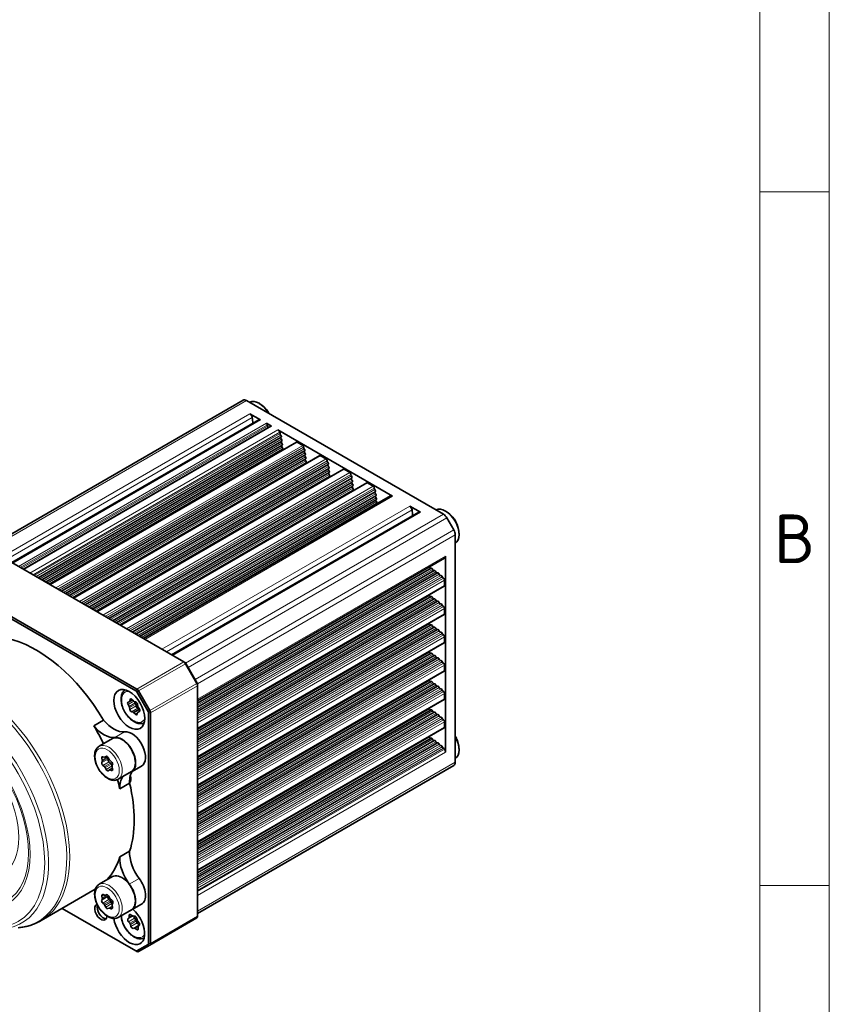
# Model space of a CAD drawing. Header units: millimetres. Extents: x 10 to 1178, y 10 to 830.
# Tile 32 of 33: x 1061 to 1178, y 603 to 745. Entities that reach past the tile are written whole.
import ezdxf

# ---------------------------------------------------------------- set-up
doc = ezdxf.new("R2010")
doc.units = ezdxf.units.MM
doc.header["$LTSCALE"] = 2
for name, color, linetype, lineweight in [('Rahmen (ISO)', 7, 'Continuous', 70), ('Sichtbar (ISO)', 7, 'Continuous', 35), ('Sichtbar schmal (ISO)', 7, 'Continuous', 18)]:
    doc.layers.add(name, color=color, linetype=linetype, lineweight=lineweight)
doc.styles.add('Notiztext (ISO)', font='isocpeur.ttf')

# ---------------------------------------------------------------- blocks, each defined once
blk = doc.blocks.new('Ränder Basler-A2')
at = {"layer": 'Rahmen (ISO)', "color": 7, "lineweight": 18}
blk.add_line((589, 5), (589, 415), dxfattribs=at)
at = {"layer": 'Rahmen (ISO)', "lineweight": 18}
for p, q in [((584, 410), (584, 10)), ((584, 360), (589, 360)), ((584, 310), (589, 310))]:
    blk.add_line(p, q, dxfattribs=at)
at = {"layer": 'Rahmen (ISO)', "insert": (586.5, 335), "char_height": 3.5, "attachment_point": 5, "style": 'Notiztext (ISO)'}
blk.add_mtext('\\fISOCPEUR|b0|i0;B', dxfattribs=at)

msp = doc.modelspace()

# ---------------------------------------------------------------- linework, layer by layer
at = {"layer": 'Sichtbar (ISO)'}
for p, q in [((1093.42979771, 689.98171646), (1056.39817176, 668.60149725)), ((1093.92979771, 689.93218763), (1122.3353893, 673.53221168)), ((1060.07712414, 666.5701425), (1095.71781854, 687.14730701)), ((1094.41726028, 688.01775782), (1095.96781854, 687.1225426)), ((1061.74112822, 665.6094293), (1097.44395466, 686.22246575)), ((1096.80092214, 686.64155001), (1097.54395466, 686.21255999)), ((1098.43811945, 685.6963137), (1114.99864044, 676.13509245)), ((1063.86709241, 664.3820033), (1098.92653144, 684.62357987)), ((1064.41196084, 664.06742337), (1099.00991282, 684.04256026)), ((1064.93945083, 663.76287688), (1099.07266042, 683.46969463)), ((1065.44851578, 663.46896809), (1099.11464974, 682.90611959)), ((1101.1199635, 683.93682174), (1065.55855843, 663.40543494)), ((1101.2199635, 683.92691597), (1102.03445874, 683.45666693)), ((1067.26120496, 662.42241151), (1102.32064399, 682.66398807)), ((1067.80607339, 662.10783157), (1102.40402537, 682.08296847)), ((1068.33356338, 661.80328509), (1102.46677297, 681.51010283)), ((1104.51407605, 681.97722994), (1068.95267098, 661.44584315)), ((1104.61407605, 681.96732418), (1105.42857128, 681.49707514)), ((1070.65531751, 660.46281972), (1105.71475654, 680.70439628)), ((1071.20018594, 660.14823978), (1105.79813792, 680.12337667)), ((1107.9081886, 680.01763815), (1072.34678353, 659.48625135)), ((1108.0081886, 680.00773238), (1108.82268383, 679.53748334)), ((1071.72767593, 659.84369329), (1105.86088552, 679.55051104)), ((1072.23674088, 659.5497845), (1105.90287484, 678.98693601)), ((1074.04943006, 658.50322792), (1109.10886909, 678.74480449)), ((1074.59429849, 658.18864799), (1109.19225047, 678.16378488)), ((1075.12178848, 657.8841015), (1109.25499807, 677.59091924)), ((1111.30230115, 678.05804635), (1075.74089608, 657.52665956)), ((1111.40230115, 678.04814059), (1112.21679638, 677.57789155)), ((1077.44354261, 656.54363613), (1112.50298164, 676.78521269)), ((1077.98841104, 656.22905619), (1112.58636302, 676.20419308)), ((1078.51590103, 655.9245097), (1112.64911062, 675.63132745)), ((1079.07865672, 655.59960256), (1114.69864044, 676.16480975)), ((1079.02496598, 655.63060092), (1112.69109994, 675.06775242)), ((1117.46894135, 674.70886356), (1119.01949961, 673.81364833)), ((1118.76949961, 673.83841274), (1083.12880521, 653.26124823)), ((1123.8353893, 671.27233943), (1122.8353893, 673.00439023)), ((1124.04249608, 670.575416), (1124.04249608, 637.7754641)), ((1057.07983746, 668.30062678), (1084.89946404, 652.23895788)), ((1122.50401845, 667.21559559), (1086.88438829, 646.65059252)), ((1122.62828252, 667.49026185), (1122.62828252, 639.22762503)), ((1120.55395998, 665.75380694), (1086.88438829, 646.31467066)), ((1078.11123895, 648.31977429), (1050.29161236, 664.38144319)), ((1121.01971453, 665.42170583), (1086.88438829, 645.71366603)), ((1121.48256974, 665.06739157), (1086.88438829, 645.0921222)), ((1050.150191, 664.13649421), (1077.96981759, 648.07482532)), ((1086.88438829, 642.63084295), (1122.44543981, 663.16202562)), ((1122.48686116, 664.0400194), (1122.48686116, 663.25358105)), ((1120.55395998, 661.67132409), (1086.88438829, 642.23218781)), ((1121.01971453, 661.33922298), (1086.88438829, 641.63118318)), ((1121.48256974, 660.98490872), (1086.88438829, 641.00963935)), ((1086.88438829, 638.54836011), (1122.44543981, 659.07954277)), ((1122.48686116, 659.95753655), (1122.48686116, 659.1710982)), ((1120.55395998, 657.58884124), (1086.88438829, 638.14970496)), ((1121.01971453, 657.25674013), (1086.88438829, 637.54870033)), ((1121.48256974, 656.90242587), (1086.88438829, 636.9271565)), ((1122.48686116, 655.8750537), (1122.48686116, 655.08861535)), ((1086.88438829, 634.46587726), (1122.44543981, 654.99705993)), ((1120.55395998, 653.50635839), (1086.88438829, 634.06722211)), ((1121.01971453, 653.17425728), (1086.88438829, 633.46621748)), ((1084.89946404, 652.23895788), (1085.0408854, 652.15730822)), ((1085.14946404, 651.97504715), (1086.78083489, 649.14942996)), ((1086.82225625, 649.17334459), (1085.1908854, 651.99896179)), ((1121.48256974, 652.81994303), (1086.88438829, 632.84467365)), ((1122.48686116, 651.79257085), (1122.48686116, 651.0061325)), ((1086.88438829, 630.38339441), (1122.44543981, 650.91457708)), ((1120.55395998, 649.42387554), (1086.88438829, 629.98473926)), ((1121.01971453, 649.09177443), (1086.88438829, 629.38373463)), ((1086.88438829, 648.80096824), (1086.88438829, 648.96426756)), ((1086.88438829, 648.80096824), (1086.88438829, 615.58116273)), ((1121.48256974, 648.73746018), (1086.88438829, 628.7621908)), ((1078.11981759, 647.91647888), (1079.75118844, 645.09086168)), ((1079.9926098, 645.23024637), (1078.36123895, 648.05586357)), ((1122.48686116, 647.710088), (1122.48686116, 646.92364965)), ((1076.99463798, 645.82571798), (1076.84043691, 646.08348124)), ((1076.85055914, 646.44361809), (1077.01377016, 646.50641818)), ((1077.02797668, 646.51319573), (1077.46564723, 646.76588494)), ((1077.08428165, 646.59687548), (1077.13373255, 646.80689367)), ((1077.41327936, 646.81836548), (1077.61265737, 646.61855852)), ((1077.74628846, 646.53647865), (1077.94994042, 646.48873358)), ((1077.89266359, 646.34419331), (1077.7827465, 646.52793127)), ((1077.99195019, 645.90904908), (1077.95578319, 646.17165613)), ((1078.219365, 646.14006853), (1078.255532, 645.87746148)), ((1086.88438829, 626.30091156), (1122.44543981, 646.83209423)), ((1077.09392458, 645.39057375), (1077.05775758, 645.6531808)), ((1077.56700112, 644.99416364), (1077.36334916, 645.04190871)), ((1077.90001023, 644.71227681), (1077.70063221, 644.91208376)), ((1078.22900793, 644.9337668), (1078.17955703, 644.72374861)), ((1078.4285687, 645.52118635), (1078.26137477, 645.56038404)), ((1078.28531291, 645.01744656), (1078.52715254, 645.15707273)), ((1078.46273044, 645.08702419), (1078.29951942, 645.02422411)), ((1078.31865161, 645.70492431), (1078.47285267, 645.44716104)), ((1079.81332047, 644.88178466), (1079.81332047, 611.66197914)), ((1080.09616319, 611.66197914), (1080.09616319, 644.88178466)), ((1120.55395998, 645.34139269), (1086.88438829, 625.90225641)), ((1121.01971453, 645.00929158), (1086.88438829, 625.30125178)), ((1121.48256974, 644.65497733), (1086.88438829, 624.67970795)), ((1071.90458274, 643.05165915), (1073.3187963, 643.86815574)), ((1122.48686116, 643.62760515), (1122.48686116, 642.8411668)), ((1086.88438829, 622.21842871), (1122.44543981, 642.74961138)), ((1072.67901084, 640.09263394), (1074.58819915, 641.19490433)), ((1120.55395998, 641.25890984), (1086.88438829, 621.81977356)), ((1121.01971453, 640.92680873), (1086.88438829, 621.21876893)), ((1121.48256974, 640.57249448), (1086.88438829, 620.5972251)), ((1073.1267167, 638.07867992), (1073.05976937, 638.35014007)), ((1073.05976937, 637.73014131), (1073.1267167, 637.92429735)), ((1073.21832455, 638.57570856), (1073.42640429, 638.50503039)), ((1073.42640429, 637.15189745), (1073.21832455, 637.32148906)), ((1073.53363603, 638.50983412), (1073.7533432, 638.63668212)), ((1073.54219122, 638.51537206), (1073.68332362, 638.61724061)), ((1073.95779498, 638.24861664), (1074.01338905, 638.40984675)), ((1074.00043399, 638.43415685), (1074.1415664, 638.16932264)), ((1074.3244299, 637.67037278), (1074.11635016, 637.83996439)), ((1074.25735333, 638.02528174), (1074.46543307, 637.85569013)), ((1074.56839418, 637.28580777), (1074.44021683, 637.52633188)), ((1074.62398825, 637.44703788), (1074.55704092, 637.25288184)), ((1086.88438829, 615.9840166), (1123.8353893, 637.31768699)), ((1073.68332362, 636.74302234), (1073.54219122, 637.00785655)), ((1074.1415664, 636.66180713), (1074.00043399, 636.55993858)), ((1074.15012159, 636.66734507), (1074.59940092, 636.92673661)), ((1074.46543307, 636.60147062), (1074.25735333, 636.6721488)), ((1074.55704092, 637.09849927), (1074.62398825, 636.82703912)), ((1075.42901084, 635.32949422), (1077.33819915, 636.43176461)), ((1078.77741272, 637.20495992), (1077.36319915, 636.38846334)), ((1077.07332297, 634.76246212), (1075.65910941, 633.94596554)), ((1077.22783263, 635.23391676), (1077.07013752, 635.14287145)), ((1075.65910941, 624.12868169), (1077.07332297, 624.94517827)), ((1072.67901084, 620.18947964), (1074.58819915, 621.29175003)), ((1064.2948715, 614.95688697), (1072.12327418, 619.47661736)), ((1073.04369078, 617.89682794), (1073.12385811, 618.07771389)), ((1073.1327224, 618.22663897), (1073.07928967, 618.49490951)), ((1073.38847158, 617.30393968), (1073.18368936, 617.48744859)), ((1073.25570373, 618.69733095), (1073.46616532, 618.60923885)), ((1073.58612963, 618.60813458), (1073.73747912, 618.69289621)), ((1073.9417164, 618.41530327), (1074.00745138, 618.56362473)), ((1074.05389175, 618.4859383), (1074.18418602, 618.21696026)), ((1074.28649719, 617.82241501), (1074.08171497, 618.00592392)), ((1074.29528604, 618.0669309), (1074.50006826, 617.88342199)), ((1074.52789148, 617.40340762), (1074.39759721, 617.67238566)), ((1074.64006684, 617.47404265), (1074.55989951, 617.2931567)), ((1077.96981759, 610.59763225), (1067.35711922, 616.72487651)), ((1073.62986586, 616.88493229), (1073.4995716, 617.15391033)), ((1074.09762799, 616.76273601), (1073.9462785, 616.67797438)), ((1074.42805389, 616.67353964), (1074.2175923, 616.76163173)), ((1074.55103522, 617.14423161), (1074.60446795, 616.87596108)), ((1075.42901084, 615.42633992), (1077.33819915, 616.5286103)), ((1078.77741272, 617.30180562), (1077.36319915, 616.48530903)), ((1076.83005149, 615.18952127), (1076.95415245, 615.31697154)), ((1077.08515589, 614.56597137), (1076.89936124, 614.79219094)), ((1076.99407861, 615.44125825), (1076.99039453, 615.68865539)), ((1077.22372539, 615.80190867), (1077.43510086, 615.65532002)), ((1077.56556751, 615.61373795), (1077.74767807, 615.63491551)), ((1077.9831815, 615.08444669), (1077.79738686, 615.31066627)), ((1078.0503187, 615.35083847), (1078.13759321, 615.07679955)), ((1078.1609965, 614.644539), (1078.07372199, 614.91857792)), ((1078.22813369, 614.91093077), (1078.41392834, 614.68471119)), ((1079.9926098, 611.43309058), (1086.78083489, 615.35227417)), ((1077.26297089, 614.12606367), (1077.17569638, 614.40010259)), ((1077.74772207, 613.86316419), (1077.56561151, 613.84198662)), ((1078.08956419, 613.67499346), (1077.87818872, 613.82158212)), ((1078.31921097, 614.03564389), (1078.32289505, 613.78824675)), ((1078.48323809, 614.28738086), (1078.35913713, 614.1599306)), ((1078.52002206, 614.36701893), (1078.46363712, 614.36046195)), ((1078.11123895, 610.51598259), (1077.96981759, 610.59763225)), ((1079.75118844, 611.524646), (1078.11981759, 610.5827736)), ((1078.36123895, 610.49121818), (1079.9926098, 611.43309058))]:
    msp.add_line(p, q, dxfattribs=at)
for centre, major_axis, start_param, end_param in [((1093.92979771, 689.11569105), (-0.5, 0.8660254), 5.4977871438, 6.2831853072), ((1095.74135836, 687.23381372), (-1.4, 2.42487113), 4.734842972, 6.2607313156), ((1094.41726028, 687.60950953), (0.25, -0.4330127), 0.9279861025, 2.3561944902), ((1087.76791821, 690.34623859), (5, -8.66025404), 0.830467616, 0.9279861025), ((1095.96781854, 686.71429431), (-0.25, 0.4330127), 5.4977871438, 6.2831853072), ((1096.80092214, 686.47825069), (0.1, -0.17320508), 1.0380784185, 2.3561944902), ((1096.25319958, 686.63117914), (0.5, -0.8660254), 0.7853981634, 1.0380784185), ((1097.10172772, 686.14128119), (0.1, -0.17320508), 3.926990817, 5.2406450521), ((1097.54395466, 686.04926067), (-0.1, 0.17320508), 5.4977871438, 6.2831853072), ((1098.43811945, 685.20641575), (0.3, -0.51961524), 1.5092185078, 2.3561944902), ((1098.65004817, 685.30034925), (0.1, -0.17320508), 0.4940414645, 1.5092185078), ((1098.92097049, 685.05011606), (0.1, -0.17320508), 3.6356341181, 5.1573571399), ((1098.82653144, 684.79678495), (0.1, -0.17320508), 0, 2.0157644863), ((1099.02387679, 684.44888228), (-0.1, 0.17320508), 0.0186489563, 1.9414856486), ((1098.90991282, 684.21576534), (0.1, -0.17320508), 0, 1.9414856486), ((1099.09803927, 683.86326953), (-0.1, 0.17320508), 0.081659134, 1.8969386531), ((1099.15119471, 683.28651015), (-0.1, 0.17320508), 0.1447099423, 1.8523916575), ((1099.18323763, 682.71974848), (-0.1, 0.17320508), 0.2078330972, 1.1282220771), ((1098.97266042, 683.64289971), (0.1, -0.17320508), 0, 1.8969386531), ((1099.01464974, 683.07932467), (0.1, -0.17320508), 0, 1.8523916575), ((1101.2199635, 683.76361666), (-0.1, 0.17320508), 5.4977871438, 6.2831853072), ((1102.03445874, 683.29336761), (0.1, -0.17320508), 0.6600703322, 2.3561944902), ((1102.31508304, 683.09052427), (0.1, -0.17320508), 3.8016629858, 5.1573571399), ((1102.22064399, 682.83719316), (0.1, -0.17320508), 0, 2.0157644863), ((1102.41798934, 682.48929049), (-0.1, 0.17320508), 0.0186489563, 1.9414856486), ((1102.49215182, 681.90367774), (-0.1, 0.17320508), 0.081659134, 1.8969386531), ((1102.30402537, 682.25617355), (0.1, -0.17320508), 0, 1.9414856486), ((1102.54530726, 681.32691835), (-0.1, 0.17320508), 0.1447099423, 1.8523916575), ((1102.36677297, 681.68330791), (0.1, -0.17320508), 0, 1.8969386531), ((1104.61407605, 681.80402486), (-0.1, 0.17320508), 5.4977871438, 6.2831853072), ((1105.42857128, 681.33377582), (0.1, -0.17320508), 0.6600703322, 2.3561944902), ((1102.40876229, 681.11973288), (0.1, -0.17320508), 0.3115526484, 1.8523916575), ((1102.66044142, 680.82539516), (-0.1, 0.17320508), 0.3115526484, 1.2094816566), ((1105.70919559, 681.13093247), (0.1, -0.17320508), 3.8016629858, 5.1573571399), ((1105.61475654, 680.87760136), (0.1, -0.17320508), 0, 2.0157644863), ((1105.81210189, 680.52969869), (-0.1, 0.17320508), 0.0186489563, 1.9414856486), ((1105.88626437, 679.94408594), (-0.1, 0.17320508), 0.081659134, 1.8969386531), ((1105.69813792, 680.29658175), (0.1, -0.17320508), 0, 1.9414856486), ((1108.0081886, 679.84443307), (-0.1, 0.17320508), 5.4977871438, 6.2831853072), ((1105.9394198, 679.36732656), (-0.1, 0.17320508), 0.1447099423, 1.8523916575), ((1105.97146273, 678.80056489), (-0.1, 0.17320508), 0.2078330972, 1.1282220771), ((1105.76088552, 679.72371612), (0.1, -0.17320508), 0, 1.8969386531), ((1105.80287484, 679.16014109), (0.1, -0.17320508), 0, 1.8523916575), ((1108.82268383, 679.37418403), (0.1, -0.17320508), 0.6600703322, 2.3561944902), ((1109.10330814, 679.17134068), (0.1, -0.17320508), 3.8016629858, 5.1573571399), ((1109.00886909, 678.91800957), (0.1, -0.17320508), 0, 2.0157644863), ((1109.20621444, 678.5701069), (-0.1, 0.17320508), 0.0186489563, 1.9414856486), ((1109.09225047, 678.33698996), (0.1, -0.17320508), 0, 1.9414856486), ((1109.28037692, 677.98449415), (-0.1, 0.17320508), 0.081659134, 1.8969386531), ((1109.33353235, 677.40773476), (-0.1, 0.17320508), 0.1447099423, 1.8523916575), ((1109.15499807, 677.76412432), (0.1, -0.17320508), 0, 1.8969386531), ((1109.19698739, 677.20054929), (0.1, -0.17320508), 0.3115526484, 1.8523916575), ((1109.44866652, 676.90621157), (-0.1, 0.17320508), 0.3115526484, 1.2094816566), ((1111.40230115, 677.88484127), (-0.1, 0.17320508), 5.4977871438, 6.2831853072), ((1112.21679638, 677.41459223), (0.1, -0.17320508), 0.6600703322, 2.3561944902), ((1112.49742069, 677.21174889), (0.1, -0.17320508), 3.8016629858, 5.1573571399), ((1112.40298164, 676.95841777), (0.1, -0.17320508), 0, 2.0157644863), ((1112.60032699, 676.6105151), (-0.1, 0.17320508), 0.0186489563, 1.9414856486), ((1112.67448947, 676.02490235), (-0.1, 0.17320508), 0.081659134, 1.8969386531), ((1112.48636302, 676.37739816), (0.1, -0.17320508), 0, 1.9414856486), ((1112.7276449, 675.44814297), (-0.1, 0.17320508), 0.1447099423, 1.8523916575), ((1112.54911062, 675.80453253), (0.1, -0.17320508), 0, 1.8969386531), ((1114.99864044, 675.6451945), (-0.3, 0.51961524), 5.4977871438, 6.2831853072), ((1112.75968783, 674.8813813), (-0.1, 0.17320508), 0.2078330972, 0.7812602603), ((1112.59109994, 675.2409575), (0.1, -0.17320508), 0, 1.8523916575), ((1117.46894135, 674.30061526), (0.25, -0.4330127), 0.9279861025, 2.3561944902), ((1122.61141605, 671.72037868), (1.4, -2.42487113), 0.0224539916, 3.119138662), ((1110.81959928, 677.03734432), (5, -8.66025404), 0.830467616, 0.9279861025), ((1119.01949961, 673.40540004), (-0.25, 0.4330127), 5.4977871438, 6.2831853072), ((1122.3353893, 672.7157151), (-0.5, 0.8660254), 4.7123889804, 5.4977871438), ((1123.3353893, 670.98366429), (-0.5, 0.8660254), 3.926990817, 4.7123889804), ((1122.20401845, 667.73521083), (0.3, -0.51961524), 0, 0.7853981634), ((1120.1862302, 665.88983091), (0.1, -0.17320508), 1.3064319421, 1.5170292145), ((1120.43154111, 665.91077388), (0.1, -0.17320508), 4.4480245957, 6.1140694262), ((1120.65395998, 665.58060186), (-0.1, 0.17320508), 4.4034776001, 6.2831853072), ((1120.90529734, 665.58528993), (0.1, -0.17320508), 4.4034776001, 6.1771444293), ((1121.11971453, 665.24850074), (-0.1, 0.17320508), 4.3589306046, 6.2831853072), ((1121.37657966, 665.23692463), (0.1, -0.17320508), 4.3589306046, 6.2401665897), ((1121.58256974, 664.89418649), (-0.1, 0.17320508), 4.314383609, 6.2831853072), ((1121.844453, 664.86636915), (0.1, -0.17320508), 4.314383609, 6.2690559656), ((1122.04160726, 664.5183621), (-0.1, 0.17320508), 4.2470707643, 6.2690559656), ((1122.31008447, 664.46611851), (0.1, -0.17320508), 4.2470707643, 5.623114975), ((1122.34543981, 664.12166906), (0.1, -0.17320508), 0.7853981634, 2.4815223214), ((1122.34543981, 663.33523071), (0.1, -0.17320508), 0, 0.7853981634), ((1120.1862302, 661.80734807), (0.1, -0.17320508), 1.3064319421, 1.7904604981), ((1120.43154111, 661.82829103), (0.1, -0.17320508), 4.4480245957, 6.1140694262), ((1120.65395998, 661.49811901), (-0.1, 0.17320508), 4.4034776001, 6.2831853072), ((1120.90529734, 661.50280709), (0.1, -0.17320508), 4.4034776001, 6.1771444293), ((1121.11971453, 661.16601789), (-0.1, 0.17320508), 4.3589306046, 6.2831853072), ((1121.37657966, 661.15444178), (0.1, -0.17320508), 4.3589306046, 6.2401665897), ((1121.58256974, 660.81170364), (-0.1, 0.17320508), 4.314383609, 6.2831853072), ((1121.844453, 660.7838863), (0.1, -0.17320508), 4.314383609, 6.2690559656), ((1122.04160726, 660.43587925), (-0.1, 0.17320508), 4.2470707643, 6.2690559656), ((1122.31008447, 660.38363566), (0.1, -0.17320508), 4.2470707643, 5.623114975), ((1122.34543981, 660.03918621), (0.1, -0.17320508), 0.7853981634, 2.4815223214), ((1122.34543981, 659.25274786), (0.1, -0.17320508), 0, 0.7853981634), ((1120.1862302, 657.72486522), (0.1, -0.17320508), 1.3064319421, 1.7904604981), ((1120.43154111, 657.74580818), (0.1, -0.17320508), 4.4480245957, 6.1140694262), ((1120.65395998, 657.41563616), (-0.1, 0.17320508), 4.4034776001, 6.2831853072), ((1120.90529734, 657.42032424), (0.1, -0.17320508), 4.4034776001, 6.1771444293), ((1121.11971453, 657.08353505), (-0.1, 0.17320508), 4.3589306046, 6.2831853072), ((1121.37657966, 657.07195893), (0.1, -0.17320508), 4.3589306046, 6.2401665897), ((1121.58256974, 656.72922079), (-0.1, 0.17320508), 4.314383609, 6.2831853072), ((1121.844453, 656.70140345), (0.1, -0.17320508), 4.314383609, 6.2690559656), ((1122.04160726, 656.3533964), (-0.1, 0.17320508), 4.2470707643, 6.2690559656), ((1122.31008447, 656.30115281), (0.1, -0.17320508), 4.2470707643, 5.623114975), ((1122.34543981, 655.95670336), (0.1, -0.17320508), 0.7853981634, 2.4815223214), ((1063.58521985, 637.64118016), (10, -17.32050808), 1.5970958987, 2.6642632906), ((1122.34543981, 655.17026501), (0.1, -0.17320508), 0, 0.7853981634), ((1120.1862302, 653.64238237), (0.1, -0.17320508), 1.3064319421, 1.7904604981), ((1120.43154111, 653.66332533), (0.1, -0.17320508), 4.4480245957, 6.1140694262), ((1120.65395998, 653.33315331), (-0.1, 0.17320508), 4.4034776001, 6.2831853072), ((1120.90529734, 653.33784139), (0.1, -0.17320508), 4.4034776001, 6.1771444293), ((1121.11971453, 653.0010522), (-0.1, 0.17320508), 4.3589306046, 6.2831853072), ((1121.37657966, 652.98947608), (0.1, -0.17320508), 4.3589306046, 6.2401665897), ((1084.89946404, 651.83070959), (0.25, -0.4330127), 1.5707963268, 2.3561944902), ((1085.0408854, 651.91235925), (-0.15, 0.25980762), 4.7123889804, 5.4977871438), ((1121.58256974, 652.64673794), (-0.1, 0.17320508), 4.314383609, 6.2831853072), ((1121.844453, 652.6189206), (0.1, -0.17320508), 4.314383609, 6.2690559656), ((1122.04160726, 652.27091355), (-0.1, 0.17320508), 4.2470707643, 6.2690559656), ((1122.31008447, 652.21866996), (0.1, -0.17320508), 4.2470707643, 5.623114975), ((1122.34543981, 651.87422051), (0.1, -0.17320508), 0.7853981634, 2.4815223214), ((1122.34543981, 651.08778216), (0.1, -0.17320508), 0, 0.7853981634), ((1086.53083489, 649.00509239), (0.25, -0.4330127), 0.7853981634, 1.5707963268), ((1086.67225625, 649.08674205), (-0.15, 0.25980762), 3.926990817, 4.7123889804), ((1120.1862302, 649.55989952), (0.1, -0.17320508), 1.3064319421, 1.7904604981), ((1120.43154111, 649.58084248), (0.1, -0.17320508), 4.4480245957, 6.1140694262), ((1120.65395998, 649.25067046), (-0.1, 0.17320508), 4.4034776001, 6.2831853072), ((1120.90529734, 649.25535854), (0.1, -0.17320508), 4.4034776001, 6.1771444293), ((1121.11971453, 648.91856935), (-0.1, 0.17320508), 4.3589306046, 6.2831853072), ((1121.37657966, 648.90699323), (0.1, -0.17320508), 4.3589306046, 6.2401665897), ((1121.58256974, 648.56425509), (-0.1, 0.17320508), 4.314383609, 6.2831853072), ((1077.96981759, 647.82987634), (0.15, -0.25980762), 1.5707963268, 2.3561944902), ((1078.11123895, 647.911526), (-0.25, 0.4330127), 4.7123889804, 5.4977871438), ((1121.844453, 648.53643775), (0.1, -0.17320508), 4.314383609, 6.2690559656), ((1122.04160726, 648.1884307), (-0.1, 0.17320508), 4.2470707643, 6.2690559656), ((1122.31008447, 648.13618711), (0.1, -0.17320508), 4.2470707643, 5.623114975), ((1122.34543981, 647.79173766), (0.1, -0.17320508), 0.7853981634, 2.4815223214), ((1076.98635263, 646.17703292), (-0.15, 0.25980762), 6.1924632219, 7.880852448), ((1076.84872226, 645.7321663), (0.15, -0.25980762), 0.9564754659, 1.5976671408), ((1076.87797668, 646.77300335), (0.15, -0.25980762), 6.1924632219, 6.8336548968), ((1077.34003752, 646.63076581), (-0.15, 0.25980762), 5.1452656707, 6.8336548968), ((1077.6858992, 646.80615819), (-0.15, 0.25980762), 2.0036730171, 2.644864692), ((1077.74674787, 646.25064163), (0.15, -0.25980762), 0.9564754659, 1.5976671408), ((1078.01032968, 646.21905403), (-0.15, 0.25980762), 4.0980681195, 5.7864573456), ((1078.20098551, 645.83006359), (0.15, -0.25980762), 4.0980681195, 5.7864573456), ((1078.46456732, 645.79847599), (-0.15, 0.25980762), 0.9564754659, 1.5976671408), ((1122.34543981, 647.00529931), (0.1, -0.17320508), 0, 0.7853981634), ((1077.3029599, 645.31158826), (0.15, -0.25980762), 4.0980681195, 5.7864573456), ((1077.62739038, 644.72448409), (0.15, -0.25980762), 2.0036730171, 2.644864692), ((1077.97325206, 644.89987648), (0.15, -0.25980762), 5.1452656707, 6.8336548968), ((1078.43531291, 644.75763894), (-0.15, 0.25980762), 6.1924632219, 6.8336548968), ((1078.32693695, 645.35360937), (0.15, -0.25980762), 6.1924632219, 7.880852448), ((1079.60118844, 645.00425914), (0.15, -0.25980762), 0.7853981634, 1.5707963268), ((1079.7426098, 645.0859088), (-0.25, 0.4330127), 3.926990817, 4.7123889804), ((1120.1862302, 645.47741667), (0.1, -0.17320508), 1.3064319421, 1.7904604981), ((1120.43154111, 645.49835963), (0.1, -0.17320508), 4.4480245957, 6.1140694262), ((1120.65395998, 645.16818761), (-0.1, 0.17320508), 4.4034776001, 6.2831853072), ((1120.90529734, 645.17287569), (0.1, -0.17320508), 4.4034776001, 6.1771444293), ((1121.11971453, 644.8360865), (-0.1, 0.17320508), 4.3589306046, 6.2831853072), ((1121.37657966, 644.82451038), (0.1, -0.17320508), 4.3589306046, 6.2401665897), ((1121.58256974, 644.48177225), (-0.1, 0.17320508), 4.314383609, 6.2831853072), ((1121.844453, 644.4539549), (0.1, -0.17320508), 4.314383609, 6.2690559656), ((1062.17100628, 636.82468358), (-10, 17.32050808), 4.5908966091, 4.7386885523), ((1073.37696393, 645.17974303), (2.1, -3.6373067), 4.9790583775, 6.0475656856), ((1074.7911775, 645.99623962), (2.1, -3.6373067), 4.9790583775, 6.0475656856), ((1122.04160726, 644.10594785), (-0.1, 0.17320508), 4.2470707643, 6.2690559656), ((1122.31008447, 644.05370426), (0.1, -0.17320508), 4.2470707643, 5.623114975), ((1122.34543981, 643.70925481), (0.1, -0.17320508), 0.7853981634, 2.4815223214), ((1077.37741272, 639.62983105), (1.4, -2.42487113), 0, 2.905973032), ((1122.34543981, 642.92281646), (0.1, -0.17320508), 0, 0.7853981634), ((1075.96319915, 638.81333447), (-1.375, 2.38156986), 3.1415926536, 6.2831853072), ((1075.96319915, 638.81333447), (1.4, -2.42487113), 6.0939207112, 9.1891583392), ((1120.1862302, 641.39493382), (0.1, -0.17320508), 1.3064319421, 1.7904604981), ((1120.43154111, 641.41587679), (0.1, -0.17320508), 4.4480245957, 6.1140694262), ((1120.65395998, 641.08570476), (-0.1, 0.17320508), 4.4034776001, 6.2831853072), ((1120.90529734, 641.09039284), (0.1, -0.17320508), 4.4034776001, 6.1771444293), ((1121.11971453, 640.75360365), (-0.1, 0.17320508), 4.3589306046, 6.2831853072), ((1121.37657966, 640.74202753), (0.1, -0.17320508), 4.3589306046, 6.2401665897), ((1121.58256974, 640.3992894), (-0.1, 0.17320508), 4.314383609, 6.2831853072), ((1121.844453, 640.37147205), (0.1, -0.17320508), 4.314383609, 6.2690559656), ((1122.04160726, 640.02346501), (-0.1, 0.17320508), 4.2470707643, 6.2690559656), ((1122.61141605, 640.6935086), (1.4, -2.42487113), 0.0224539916, 1.5483423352), ((1122.31008447, 639.97122141), (0.1, -0.17320508), 4.2470707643, 5.7827835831), ((1122.38960684, 639.61188464), (0.1, -0.17320508), 1.6404836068, 2.6411909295), ((1122.20401845, 639.472574), (0.3, -0.51961524), 0.7853981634, 1.6404836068), ((1073.26109281, 638.31109721), (-0.15, 0.25980762), 5.7007900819, 7.389179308), ((1073.26109281, 637.53671588), (0.15, -0.25980762), 3.6063949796, 5.2947842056), ((1072.92539325, 638.11772278), (0.15, -0.25980762), 0.464802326, 1.1059940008), ((1073.38363603, 638.76964174), (0.15, -0.25980762), 5.7007900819, 6.3419817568), ((1073.84187881, 638.36297093), (-0.15, 0.25980762), 4.6535925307, 6.3419817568), ((1074.15911842, 638.05519121), (0.15, -0.25980762), 3.6063949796, 5.2947842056), ((1074.30012159, 638.24050856), (-0.15, 0.25980762), 1.5119998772, 2.153191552), ((1074.28166164, 637.45514596), (0.15, -0.25980762), 1.5119998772, 2.153191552), ((1074.42266481, 637.64046331), (-0.15, 0.25980762), 3.6063949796, 5.2947842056), ((1123.3353893, 638.18371239), (0.5, -0.8660254), 0, 0.7853981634), ((1073.38363603, 636.93667063), (0.15, -0.25980762), 1.5119998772, 2.153191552), ((1073.84187881, 636.81420826), (0.15, -0.25980762), 4.6535925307, 6.3419817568), ((1074.30012159, 636.40753744), (-0.15, 0.25980762), 5.7007900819, 6.3419817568), ((1074.42266481, 636.86608198), (0.15, -0.25980762), 5.7007900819, 7.389179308), ((1074.75836437, 637.05945641), (-0.15, 0.25980762), 0.464802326, 1.1059940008), ((1080.03691081, 633.27398601), (-2.1, 3.6373067), 0.2820265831, 0.5236524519), ((1062.17100628, 636.82468358), (-10, 17.32050808), 4.2323038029, 4.3054354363), ((1078.62269725, 632.45748943), (-2.1, 3.6373067), 0.2354984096, 0.8503413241), ((1080.03691081, 633.27398601), (-2.1, 3.6373067), 0.5236524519, 0.8332901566), ((1076.22692096, 635.94589946), (0.7125, -1.2340862), 0.2066745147, 1.1502680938), ((1080.03691081, 633.27398601), (-2.1, 3.6373067), 0.8332901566, 0.8503413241), ((1063.58521985, 637.64118016), (10, -17.32050808), 0.4800851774, 1.0907111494), ((1064.47911161, 638.15726882), (9.375, -16.23797632), 1.0852011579, 1.094884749), ((1080.03691081, 623.0115979), (-2.1, 3.6373067), 0.7204550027, 1.7889623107), ((1062.17100628, 636.82468358), (10, -17.32050808), 0.1845137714, 0.4800851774), ((1078.62269725, 622.19510132), (-2.1, 3.6373067), 0.7204550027, 1.7889623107), ((1075.96319915, 618.91018016), (-1.375, 2.38156986), 3.1415926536, 6.2831853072), ((1077.37741272, 619.72667675), (1.4, -2.42487113), 0, 1.7889623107), ((1073.37696393, 615.5300988), (-2.1, 3.6373067), 5.9462363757, 6.0103367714), ((1075.96319915, 618.91018016), (1.4, -2.42487113), 6.0939207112, 8.0721476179), ((1073.24013912, 617.6909743), (0.15, -0.25980762), 3.5400460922, 5.2284353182), ((1073.28460229, 618.43798095), (-0.15, 0.25980762), 5.6344411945, 7.3228304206), ((1072.92740978, 618.28356753), (0.15, -0.25980762), 0.3984534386, 1.0396451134), ((1073.43726676, 618.86858885), (0.15, -0.25980762), 5.6344411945, 6.2756328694), ((1073.88634198, 618.43244194), (-0.15, 0.25980762), 4.5872436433, 6.2756328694), ((1074.13816473, 618.20944963), (0.15, -0.25980762), 3.5400460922, 5.2284353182), ((1074.35173579, 618.27045661), (-0.15, 0.25980762), 1.4456509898, 2.0868426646), ((1074.23004744, 617.6188893), (0.15, -0.25980762), 1.4456509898, 2.0868426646), ((1074.4436185, 617.67989628), (-0.15, 0.25980762), 3.5400460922, 5.2284353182), ((1074.69544125, 617.45690397), (0.15, -0.25980762), 4.5872436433, 4.8901670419), ((1072.91902936, 616.16732008), (0.625, -1.08253175), 2.995624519, 7.0216623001), ((1073.27258275, 616.37144423), (0.625, -1.08253175), 3.5874667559, 5.996428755), ((1073.33202182, 617.10041397), (0.15, -0.25980762), 1.4456509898, 2.0868426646), ((1073.79741564, 616.93842864), (0.15, -0.25980762), 4.5872436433, 6.2756328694), ((1074.24649086, 616.50228174), (-0.15, 0.25980762), 5.6344411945, 6.2756328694), ((1074.39915533, 616.93288963), (0.15, -0.25980762), 5.6344411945, 7.3228304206), ((1074.75634784, 617.08730306), (-0.15, 0.25980762), 0.3984534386, 1.0396451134), ((1077.02024869, 614.37102761), (1.575, -2.72798002), 4.072156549, 8.4088601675), ((1077.00222546, 614.94702629), (-0.15, 0.25980762), 0.1615489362, 1.8499381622), ((1076.78197848, 615.55946651), (0.15, -0.25980762), 0.1615489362, 0.802740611), ((1077.20249466, 615.57044712), (-0.15, 0.25980762), 5.3975366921, 7.0859259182), ((1076.98229167, 614.41113601), (0.15, -0.25980762), 1.2087464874, 1.8499381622), ((1077.45633159, 615.88678157), (0.15, -0.25980762), 5.3975366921, 6.038728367), ((1077.90025107, 615.46550162), (0.15, -0.25980762), 3.7537841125, 4.9915308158), ((1077.85691399, 615.36187189), (-0.15, 0.25980762), 4.3503391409, 6.038728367), ((1077.88031729, 614.92961134), (0.15, -0.25980762), 1.2087464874, 1.8499381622), ((1078.33099791, 615.06576612), (-0.15, 0.25980762), 1.2087464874, 1.8499381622), ((1078.3544012, 614.63350557), (0.15, -0.25980762), 4.3503391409, 6.038728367), ((1078.31106412, 614.52987584), (0.15, -0.25980762), 0.1615489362, 1.8499381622), ((1086.53083489, 615.78528687), (0.25, -0.4330127), 0, 0.7853981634), ((1077.45637559, 614.11503024), (0.15, -0.25980762), 4.3503391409, 6.038728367), ((1077.85695799, 613.59012057), (-0.15, 0.25980762), 5.3975366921, 6.038728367), ((1078.11079492, 613.90645501), (0.15, -0.25980762), 5.3975366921, 7.0859259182), ((1078.53131111, 613.91743562), (-0.15, 0.25980762), 0.1615489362, 0.802740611), ((1077.96981759, 610.84258122), (0.15, -0.25980762), 5.4977871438, 6.2831853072), ((1078.11123895, 610.92423088), (0.25, -0.4330127), 5.4977871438, 6.2831853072), ((1079.60118844, 611.78445362), (0.15, -0.25980762), 0, 0.7853981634), ((1079.7426098, 611.86610328), (0.25, -0.4330127), 0, 0.7853981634)]:
    msp.add_ellipse(centre, major_axis=major_axis, ratio=0.5773502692, start_param=start_param, end_param=end_param, dxfattribs=at)
msp.add_ellipse((1077.02024869, 645.39789768), major_axis=(1.575, -2.72798002), ratio=0.5773502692, dxfattribs=at)
for points, knots in [([(1097.2238052, 688.03039152), (1097.16082114, 688.1429975), (1097.09242838, 688.25196394), (1096.88473908, 688.54721375), (1096.73118534, 688.73206329), (1096.33667964, 689.11239015), (1096.09619264, 689.30925108), (1095.77105707, 689.50260037)], [0.76181128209, 0.76181128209, 0.76181128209, 0.76181128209, 0.93947766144, 0.93947766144, 1.24763665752, 1.24763665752, 1.55579565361, 1.55579565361, 1.55579565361, 1.55579565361]), ([(1124.59109228, 670.61170518), (1124.58621466, 670.98995549), (1124.5359716, 671.29665381), (1124.40385173, 671.8284692), (1124.32054421, 672.05387541), (1124.12790835, 672.46932804), (1124.01827137, 672.65922485), (1123.75479677, 673.03377871), (1123.60124303, 673.21862825), (1123.20673732, 673.59895511), (1122.96625032, 673.79581604), (1122.64111475, 673.98916534)], [0.0150006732, 0.0150006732, 0.0150006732, 0.0150006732, 0.3231596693, 0.3231596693, 0.6313186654, 0.6313186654, 0.9394776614, 0.9394776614, 1.2476366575, 1.2476366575, 1.5557956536, 1.5557956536, 1.5557956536, 1.5557956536]), ([(1079.16476256, 643.46472222), (1079.03682016, 643.40389831), (1078.89726184, 643.36772378), (1078.56474512, 643.3400651), (1078.36930977, 643.36579747), (1077.95625773, 643.49260859), (1077.73837978, 643.6031605), (1077.31188301, 643.89787377), (1077.10375891, 644.08455153), (1076.722463, 644.51026493), (1076.54916039, 644.7488777), (1076.25230546, 645.25462256), (1076.12858572, 645.52151303), (1075.94199306, 646.06055895), (1075.8793306, 646.33261678), (1075.82447337, 646.85894878), (1075.83265358, 647.11316965), (1075.92841438, 647.57340295), (1076.01441974, 647.78139365), (1076.22023636, 648.05823745), (1076.31298488, 648.14909029), (1076.41832656, 648.22168891)], [0.831549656, 0.831549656, 0.831549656, 0.831549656, 1.0511925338, 1.0511925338, 1.3408170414, 1.3408170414, 1.6689119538, 1.6689119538, 2.0076228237, 2.0076228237, 2.3437560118, 2.3437560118, 2.6783154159, 2.6783154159, 3.0142308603, 3.0142308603, 3.3528831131, 3.3528831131, 3.6824827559, 3.6824827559, 3.8808393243, 3.8808393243, 3.8808393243, 3.8808393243]), ([(1124.59109228, 639.58483511), (1124.58621466, 639.96308542), (1124.5359716, 640.26978373), (1124.40385173, 640.80159912), (1124.32054421, 641.02700534), (1124.16869501, 641.35449444), (1124.10852369, 641.46820754), (1124.04249608, 641.57905632)], [0.01500067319, 0.01500067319, 0.01500067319, 0.01500067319, 0.32315966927, 0.32315966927, 0.63131866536, 0.63131866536, 0.8089850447, 0.8089850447, 0.8089850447, 0.8089850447]), ([(1075.42901084, 635.32949422), (1075.28060899, 635.24381437), (1075.11262962, 635.19349876), (1074.74997913, 635.16333355), (1074.55454378, 635.18906593), (1074.14149175, 635.31587705), (1073.9236138, 635.42642895), (1073.49711703, 635.72114223), (1073.28899293, 635.90781998), (1072.90769702, 636.33353338), (1072.73439441, 636.57214615), (1072.43753948, 637.07789101), (1072.31381974, 637.34478148), (1072.12722708, 637.88382741), (1072.06456462, 638.15588523), (1072.00970738, 638.68221723), (1072.0178876, 638.9364381), (1072.1136484, 639.39667141), (1072.19965376, 639.6046621), (1072.42346191, 639.90570631), (1072.54249384, 640.01381581), (1072.67901084, 640.09263394)], [0.7853981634, 0.7853981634, 0.7853981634, 0.7853981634, 1.0511925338, 1.0511925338, 1.3408170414, 1.3408170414, 1.6689119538, 1.6689119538, 2.0076228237, 2.0076228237, 2.3437560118, 2.3437560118, 2.6783154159, 2.6783154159, 3.0142308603, 3.0142308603, 3.3528831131, 3.3528831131, 3.6824827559, 3.6824827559, 3.926990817, 3.926990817, 3.926990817, 3.926990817]), ([(1075.42901084, 615.42633992), (1075.28060899, 615.34066007), (1075.11262962, 615.29034446), (1074.74997913, 615.26017925), (1074.55454378, 615.28591163), (1074.14149175, 615.41272274), (1073.9236138, 615.52327465), (1073.49711703, 615.81798792), (1073.28899293, 616.00466568), (1072.90769702, 616.43037908), (1072.73439441, 616.66899185), (1072.43753948, 617.17473671), (1072.31381974, 617.44162718), (1072.12722708, 617.9806731), (1072.06456462, 618.25273093), (1072.00970738, 618.77906293), (1072.0178876, 619.0332838), (1072.1136484, 619.4935171), (1072.19965376, 619.7015078), (1072.42346191, 620.00255201), (1072.54249384, 620.11066151), (1072.67901084, 620.18947964)], [0.7853981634, 0.7853981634, 0.7853981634, 0.7853981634, 1.0511925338, 1.0511925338, 1.3408170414, 1.3408170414, 1.6689119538, 1.6689119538, 2.0076228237, 2.0076228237, 2.3437560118, 2.3437560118, 2.6783154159, 2.6783154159, 3.0142308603, 3.0142308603, 3.3528831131, 3.3528831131, 3.6824827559, 3.6824827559, 3.926990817, 3.926990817, 3.926990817, 3.926990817]), ([(1064.2948715, 614.95688697), (1064.09531185, 614.84167115), (1063.89055367, 614.73546211), (1063.47186868, 614.54162103), (1063.25794444, 614.45398931), (1062.8222125, 614.29762312), (1062.60040712, 614.22888797), (1062.15017458, 614.11039485), (1061.92174909, 614.06063548), (1061.45945358, 613.9799658), (1061.22558441, 613.94905378), (1060.9895205, 613.92742224)], [0.7853981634, 0.7853981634, 0.7853981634, 0.7853981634, 0.83745720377, 0.83745720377, 0.88951624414, 0.88951624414, 0.94157528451, 0.94157528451, 0.99363432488, 0.99363432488, 1.04569336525, 1.04569336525, 1.04569336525, 1.04569336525]), ([(1079.16476256, 612.43785214), (1079.03682016, 612.37702824), (1078.89726184, 612.34085371), (1078.56474512, 612.31319502), (1078.36930977, 612.3389274), (1077.95625773, 612.46573852), (1077.73837978, 612.57629043), (1077.31188301, 612.8710037), (1077.10375891, 613.05768145), (1076.722463, 613.48339485), (1076.54916039, 613.72200762), (1076.25230546, 614.22775249), (1076.12858572, 614.49464296), (1075.94199306, 615.03368888), (1075.8793306, 615.3057467), (1075.84860012, 615.6005927), (1075.84573726, 615.63318699), (1075.84343261, 615.66560644)], [0.831549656, 0.831549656, 0.831549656, 0.831549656, 1.0511925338, 1.0511925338, 1.3408170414, 1.3408170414, 1.6689119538, 1.6689119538, 2.0076228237, 2.0076228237, 2.3437560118, 2.3437560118, 2.6783154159, 2.6783154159, 3.0142308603, 3.0142308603, 3.0562015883, 3.0562015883, 3.0562015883, 3.0562015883])]:
    msp.add_open_spline(points, degree=3, knots=knots, dxfattribs=at)
msp.add_rational_spline([(1077.14597531, 635.36538097), (1077.19013899, 635.36825799), (1077.23452992, 635.37114996)], [1.00082533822, 1.00080929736, 1.00078665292], degree=2, dxfattribs=at)
at = {"layer": 'Sichtbar schmal (ISO)'}
for p, q in [((1056.75308822, 668.4682044), (1093.92979771, 689.93218763)), ((1094.41726028, 688.01775782), (1058.67301249, 667.38080674)), ((1094.76722565, 687.46547116), (1059.32628946, 667.00363711)), ((1095.96781854, 687.1225426), (1060.22357075, 666.48559151)), ((1061.05667435, 666.00459893), (1096.80092214, 686.64155001)), ((1061.29967101, 665.86430474), (1096.93785278, 686.44001858)), ((1061.49890129, 665.74927909), (1096.96030636, 686.22293085)), ((1061.79970687, 665.5756089), (1097.54395466, 686.21255999)), ((1062.69387166, 665.05936262), (1098.43811945, 685.6963137)), ((1063.15505908, 664.79309594), (1098.75601253, 685.347316)), ((1063.31883602, 664.69853927), (1098.78550933, 685.17523266)), ((1063.58100658, 664.54717503), (1098.87375097, 684.92345051)), ((1064.13950923, 664.22472338), (1098.96689481, 684.33232381)), ((1064.67537261, 663.91534251), (1099.03534984, 683.75308462)), ((1065.19293808, 663.61652595), (1099.08292222, 683.18291741)), ((1065.61713707, 663.37161455), (1101.2199635, 683.92691597)), ((1102.03445874, 683.45666693), (1066.4316323, 662.90136551)), ((1066.73104348, 662.72850038), (1102.17477089, 683.19194594)), ((1066.97511913, 662.58758324), (1102.26786352, 682.96385871)), ((1067.53362178, 662.26513158), (1102.36100736, 682.37273202)), ((1068.06948516, 661.95575072), (1102.42946239, 681.79349283)), ((1069.01124962, 661.41202275), (1104.61407605, 681.96732418)), ((1105.42857128, 681.49707514), (1069.82574485, 660.94177371)), ((1068.58705063, 661.65693415), (1102.47703477, 681.22332562)), ((1068.83300009, 661.51493517), (1102.53460186, 680.97256402)), ((1070.12515603, 660.76890859), (1105.56888344, 681.23235415)), ((1070.36923168, 660.62799145), (1105.66197607, 681.00426692)), ((1070.92773433, 660.30553979), (1105.75511991, 680.41314022)), ((1072.40536217, 659.45243096), (1108.0081886, 680.00773238)), ((1071.46359771, 659.99615892), (1105.82357494, 679.83390103)), ((1071.98116318, 659.69734236), (1105.87114732, 679.26373382)), ((1108.82268383, 679.53748334), (1073.2198574, 658.98218192)), ((1073.51926858, 658.80931679), (1108.96299599, 679.27276235)), ((1073.76334423, 658.66839965), (1109.05608862, 679.04467512)), ((1074.32184688, 658.34594799), (1109.14923246, 678.45354843)), ((1074.85771026, 658.03656713), (1109.21768749, 677.87430924)), ((1075.37527573, 657.73775056), (1109.26525987, 677.30414203)), ((1075.62122519, 657.59575158), (1109.32282695, 677.05338043)), ((1075.79947472, 657.49283916), (1111.40230115, 678.04814059)), ((1112.21679638, 677.57789155), (1076.61396995, 657.02259012)), ((1076.91338113, 656.849725), (1112.35710854, 677.31317056)), ((1077.15745678, 656.70880786), (1112.45020117, 677.08508333)), ((1077.71595943, 656.3863562), (1112.543345, 676.49395663)), ((1078.25182281, 656.07697534), (1112.61180004, 675.91471744)), ((1079.25439265, 655.49814137), (1114.99864044, 676.13509245)), ((1078.76938828, 655.77815877), (1112.65937242, 675.34455023)), ((1081.72469356, 654.07191247), (1117.46894135, 674.70886356)), ((1082.37797052, 653.69474284), (1117.81890672, 674.15657689)), ((1083.27525182, 653.17669724), (1119.01949961, 673.81364833)), ((1122.3353893, 673.53221168), (1085.14793579, 652.06202539)), ((1085.50639405, 651.45248478), (1122.8353893, 673.00439023)), ((1123.8353893, 671.27233943), (1086.50639405, 649.72043397)), ((1086.85513482, 649.10528296), (1124.04249608, 670.575416)), ((1086.88438829, 646.8535149), (1122.62828252, 667.49026185)), ((1086.88438829, 646.60265984), (1120.30888566, 665.9003024)), ((1086.88438829, 646.01351974), (1120.77962866, 665.5829459)), ((1086.88438829, 645.40278729), (1121.2481471, 665.24271268)), ((1086.88438829, 644.77167423), (1121.71351137, 664.88027782)), ((1086.88438829, 644.45124932), (1121.94303013, 664.69236563)), ((1086.88438829, 644.11670777), (1122.17584587, 664.49224031)), ((1122.32776214, 664.29389378), (1086.88438829, 643.83065235)), ((1086.88438829, 643.4849221), (1122.48686116, 664.0400194)), ((1122.48686116, 663.25358105), (1086.88438829, 642.69848375)), ((1086.88438829, 642.52017699), (1120.30888566, 661.81781955)), ((1086.88438829, 641.93103689), (1120.77962866, 661.50046305)), ((1086.88438829, 641.32030444), (1121.2481471, 661.16022984)), ((1086.88438829, 640.68919138), (1121.71351137, 660.79779497)), ((1086.88438829, 640.36876647), (1121.94303013, 660.60988278)), ((1086.88438829, 640.03422492), (1122.17584587, 660.40975746)), ((1122.32776214, 660.21141093), (1086.88438829, 639.7481695)), ((1086.88438829, 639.40243925), (1122.48686116, 659.95753655)), ((1122.48686116, 659.1710982), (1086.88438829, 638.6160009)), ((1086.88438829, 638.43769415), (1120.30888566, 657.7353367)), ((1086.88438829, 637.84855404), (1120.77962866, 657.4179802)), ((1086.88438829, 637.23782159), (1121.2481471, 657.07774699)), ((1086.88438829, 636.60670853), (1121.71351137, 656.71531212)), ((1086.88438829, 636.28628362), (1121.94303013, 656.52739993)), ((1086.88438829, 635.95174207), (1122.17584587, 656.32727461)), ((1122.32776214, 656.12892808), (1086.88438829, 635.66568665)), ((1086.88438829, 635.3199564), (1122.48686116, 655.8750537)), ((1122.48686116, 655.08861535), (1086.88438829, 634.53351805)), ((1086.88438829, 634.3552113), (1120.30888566, 653.65285385)), ((1086.88438829, 633.76607119), (1120.77962866, 653.33549735)), ((1086.88438829, 633.15533874), (1121.2481471, 652.99526414)), ((1084.89946404, 652.23895788), (1078.11123895, 648.31977429)), ((1078.36123895, 648.05586357), (1085.14946404, 651.97504715)), ((1085.14946404, 651.97504715), (1085.1908854, 651.99896179)), ((1086.88438829, 632.52422568), (1121.71351137, 652.63282927)), ((1086.88438829, 632.20380077), (1121.94303013, 652.44491708)), ((1086.88438829, 631.86925922), (1122.17584587, 652.24479176)), ((1122.32776214, 652.04644524), (1086.88438829, 631.5832038)), ((1086.88438829, 631.23747355), (1122.48686116, 651.79257085)), ((1122.48686116, 651.0061325), (1086.88438829, 630.4510352)), ((1086.78083489, 649.14942996), (1079.9926098, 645.23024637)), ((1080.09616319, 644.88178466), (1086.88438829, 648.80096824)), ((1086.78083489, 649.14942996), (1086.82225625, 649.17334459)), ((1086.88438829, 630.27272845), (1120.30888566, 649.570371)), ((1086.88438829, 629.68358834), (1120.77962866, 649.2530145)), ((1086.88438829, 629.07285589), (1121.2481471, 648.91278129)), ((1078.11123895, 648.31977429), (1077.96981759, 648.07482532)), ((1078.36123895, 648.05586357), (1078.11981759, 647.91647888)), ((1086.88438829, 628.44174283), (1121.71351137, 648.55034642)), ((1086.88438829, 628.12131792), (1121.94303013, 648.36243423)), ((1086.88438829, 627.78677637), (1122.17584587, 648.16230891)), ((1122.32776214, 647.96396239), (1086.88438829, 627.50072095)), ((1086.88438829, 627.1549907), (1122.48686116, 647.710088)), ((1076.84043691, 646.08348124), (1077.67707619, 646.56651515)), ((1077.89266359, 646.34419331), (1076.99463798, 645.82571798)), ((1077.05775758, 645.6531808), (1077.95578319, 646.17165613)), ((1077.43324963, 646.79835224), (1077.08428165, 646.59687548)), ((1077.99195019, 645.90904908), (1077.09392458, 645.39057375)), ((1077.13373255, 646.80689367), (1077.2906588, 646.89749509)), ((1122.48686116, 646.92364965), (1086.88438829, 626.36855235)), ((1077.36334916, 645.04190871), (1078.26137477, 645.56038404)), ((1078.44172878, 645.49918789), (1077.56700112, 644.99416364)), ((1077.70063221, 644.91208376), (1078.50749951, 645.37792882)), ((1078.22041228, 644.89726102), (1077.90001023, 644.71227681)), ((1078.29951942, 645.02422411), (1078.52647204, 645.15525526)), ((1078.48990974, 645.10271617), (1078.46273044, 645.08702419)), ((1079.9926098, 645.23024637), (1079.75118844, 645.09086168)), ((1080.09616319, 644.88178466), (1079.81332047, 644.88178466)), ((1086.88438829, 626.1902456), (1120.30888566, 645.48788815)), ((1086.88438829, 625.60110549), (1120.77962866, 645.17053165)), ((1086.88438829, 624.99037304), (1121.2481471, 644.83029844)), ((1086.88438829, 624.35925998), (1121.71351137, 644.46786357)), ((1086.88438829, 624.03883507), (1121.94303013, 644.27995138)), ((1086.88438829, 623.70429352), (1122.17584587, 644.07982606)), ((1122.32776214, 643.88147954), (1086.88438829, 623.4182381)), ((1086.88438829, 623.07250785), (1122.48686116, 643.62760515)), ((1076.34291863, 642.17639447), (1074.92870507, 641.35989789)), ((1122.48686116, 642.8411668), (1086.88438829, 622.2860695)), ((1086.88438829, 622.10776275), (1120.30888566, 641.4054053)), ((1086.88438829, 621.51862265), (1120.77962866, 641.0880488)), ((1086.88438829, 620.90789019), (1121.2481471, 640.74781559)), ((1086.88438829, 620.27677713), (1121.71351137, 640.38538072)), ((1086.88438829, 619.95635222), (1121.94303013, 640.19746853)), ((1086.88438829, 619.62181067), (1122.17584587, 639.99734321)), ((1086.88438829, 619.31556167), (1122.34984565, 639.79155303)), ((1122.48240103, 639.68153996), (1086.88438829, 619.12901772)), ((1086.88438829, 618.59087807), (1122.62828252, 639.22762503)), ((1073.05976937, 638.35014007), (1073.36447923, 638.5260644)), ((1073.95779498, 638.24861664), (1073.05976937, 637.73014131)), ((1073.92546928, 638.53983993), (1073.1267167, 638.07867992)), ((1073.1267167, 637.92429735), (1074.00264219, 638.43001317)), ((1073.21832455, 637.32148906), (1074.11635016, 637.83996439)), ((1074.3244299, 637.67037278), (1073.42640429, 637.15189745)), ((1073.75237907, 638.63672408), (1073.54219122, 638.51537206)), ((1073.54219122, 637.00785655), (1074.44021683, 637.52633188)), ((1073.68332362, 638.61724061), (1073.7009524, 638.62741858)), ((1124.04249608, 637.7754641), (1086.88438829, 616.32222056)), ((1074.55489887, 637.24622654), (1073.68332362, 636.74302234)), ((1074.25735333, 636.6721488), (1074.61172914, 636.87674777)), ((1074.63044083, 636.6967379), (1074.46543307, 636.60147062)), ((1077.06752202, 634.92802891), (1077.16762196, 634.98582164)), ((1078.44121195, 621.04064521), (1077.02699839, 620.22414863)), ((1073.9417164, 618.41530327), (1073.04369078, 617.89682794)), ((1073.07928967, 618.49490951), (1073.35668483, 618.65506368)), ((1073.12385811, 618.07771389), (1073.99468293, 618.58048484)), ((1073.89948715, 618.66933081), (1073.1327224, 618.22663897)), ((1073.18368936, 617.48744859), (1074.08171497, 618.00592392)), ((1074.28649719, 617.82241501), (1073.38847158, 617.30393968)), ((1073.4995716, 617.15391033), (1074.39759721, 617.67238566)), ((1074.52789148, 617.40340762), (1073.62986586, 616.88493229)), ((1073.9462785, 616.67797438), (1074.5719533, 617.03920789)), ((1074.57242133, 617.03685807), (1074.09762799, 616.76273601)), ((1074.2175923, 616.76163173), (1074.58499097, 616.97374946)), ((1074.60930973, 616.77818775), (1074.42805389, 616.67353964)), ((1077.56463498, 615.61363325), (1076.83005149, 615.18952127)), ((1076.89936124, 614.79219094), (1077.79738686, 615.31066627)), ((1076.95415245, 615.31697154), (1077.48913097, 615.62584153)), ((1076.99039453, 615.68865539), (1077.20617337, 615.81323536)), ((1077.40318319, 615.67745489), (1076.99407861, 615.44125825)), ((1077.9831815, 615.08444669), (1077.08515589, 614.56597137)), ((1077.17569638, 614.40010259), (1078.07372199, 614.91857792)), ((1078.1609965, 614.644539), (1077.26297089, 614.12606367)), ((1086.88438829, 615.58116273), (1080.09616319, 611.66197914)), ((1077.56561151, 613.84198662), (1078.46363712, 614.36046195)), ((1078.48417567, 614.28835587), (1077.74772207, 613.86316419)), ((1077.87818872, 613.82158212), (1078.32195265, 614.07778934)), ((1078.3225782, 613.80952417), (1078.08956419, 613.67499346)), ((1078.36123895, 610.49121818), (1078.11981759, 610.5827736)), ((1079.9926098, 611.43309058), (1079.75118844, 611.524646)), ((1080.09616319, 611.66197914), (1079.81332047, 611.66197914))]:
    msp.add_line(p, q, dxfattribs=at)
for centre, major_axis, start_param, end_param in [((1054.2948715, 632.27739505), (10, -17.32050808), 0, 3.1415926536), ((1053.93210436, 632.06795134), (-9.95476947, 17.24216649), 2.8812974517, 6.543480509), ((1052.00916761, 630.95774329), (9.45987127, -16.38497767), 6.0228901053, 9.6850731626), ((1077.65664479, 645.76532114), (1.225, -2.12176224), 2.763890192, 6.6608877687), ((1074.05401084, 637.71106408), (1.375, -2.38156986), 0, 3.1415926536), ((1074.05401084, 617.80790978), (1.375, -2.38156986), 0, 3.1415926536), ((1077.65664479, 614.73845107), (1.225, -2.12176224), 3.9401038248, 6.6608877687)]:
    msp.add_ellipse(centre, major_axis=major_axis, ratio=0.5773502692, start_param=start_param, end_param=end_param, dxfattribs=at)
for centre, major_axis in [((1051.7765366, 630.82343371), (-9.22494812, 15.97807883)), ((1051.7765366, 630.82343371), (7.73584733, -13.39888062)), ((1051.842787, 630.8616834), (-7.5245382, 13.03288247)), ((1053.05737789, 631.56292778), (5.68273817, -9.84279124)), ((1073.84187881, 637.58858959), (1.225, -2.12176224)), ((1073.84187881, 617.68543529), (-1.225, 2.12176224))]:
    msp.add_ellipse(centre, major_axis=major_axis, ratio=0.5773502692, dxfattribs=at)

# ---------------------------------------------------------------- block references
at = {"xscale": 2, "yscale": 2, "zscale": 2}
msp.add_blockref('Ränder Basler-A2', (0, 0), dxfattribs=at)

doc.saveas('drawing.dxf')
